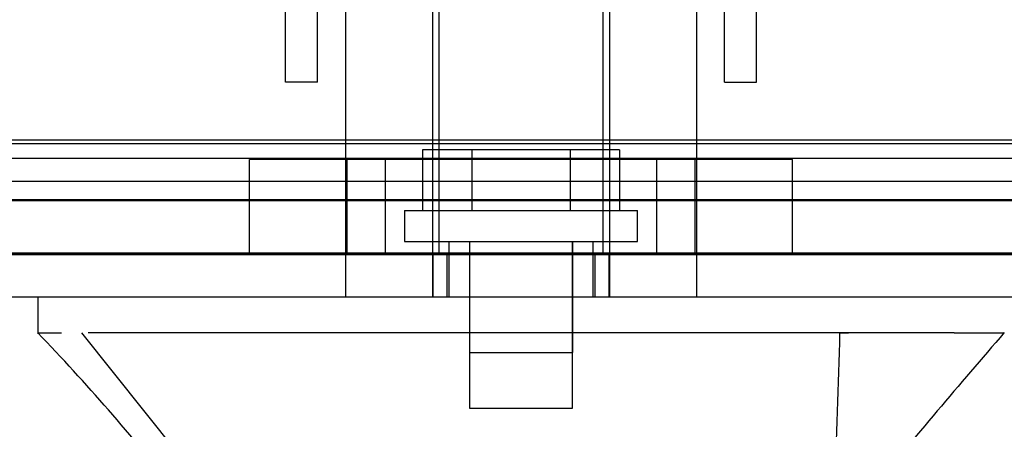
# Model space of a CAD drawing. Header units: inches. Extents: x 1 to 359, y -2 to 239.
# Tile 47 of 65: x 137.063 to 139.283, y 181.796 to 182.718. Entities that reach past the tile are written whole.
import ezdxf
from ezdxf.enums import TextEntityAlignment as Align
from ezdxf.lldxf.tags import DXFTag

# ---------------------------------------------------------------- set-up
doc = ezdxf.new("R2010")
doc.units = ezdxf.units.IN
doc.header["$MEASUREMENT"] = 0
for name, color, linetype in [('COM70220', 7, 'Continuous'), ('COM70839-3', 7, 'Continuous'), ('COM71196-7', 7, 'Continuous'), ('COM71298-9', 7, 'Continuous'), ('COM71299-9', 7, 'Continuous'), ('Default', 7, 'Continuous'), ('HAN13068', 7, 'Continuous'), ('HAN13068_SCREW', 7, 'Continuous'), ('HAN_NUT', 7, 'Continuous'), ('STD26122', 7, 'Continuous')]:
    doc.layers.add(name, color=color, linetype=linetype)
doc.styles.add('SEACAD_Times_New_Roman', font='times.ttf')
tags = doc.linetypes.add('HIDDEN2', pattern=[0.1875, 0.125, -0.0625]).pattern_tags.tags
tags[6:7] = [DXFTag(74, 4), DXFTag(75, 0), DXFTag(340, '0'), DXFTag(46, 0.0), DXFTag(50, 0.0), DXFTag(44, 0.0), DXFTag(45, 0.0)]
tags[4:5] = [DXFTag(74, 4), DXFTag(75, 0), DXFTag(340, '0'), DXFTag(46, 0.0), DXFTag(50, 0.0), DXFTag(44, 0.0), DXFTag(45, 0.0)]
doc.dimstyles.new('HAMMOND_(STH_-_540x360)', dxfattribs={"dimtxt": 2, "dimasz": 2.5, "dimexe": 1, "dimexo": 1, "dimgap": 0.5, "dimtad": 0, "dimtih": 1, "dimtoh": 1, "dimzin": 0, "dimdsep": 46, "dimtxsty": 'SEACAD_Times_New_Roman', "dimblk1": '_SE_FILLED', "dimblk2": '_SE_FILLED', "dimsah": 1, "dimcen": 1, "dimadec": 0, "dimazin": 0, "dimtfac": 0.8, "dimtofl": 0, "dimtmove": 0, "dimatfit": 3, "dimfxl": 1, "dimtolj": 1, "dimtzin": 0, "dimarcsym": 0})

# ---------------------------------------------------------------- blocks, each defined once
blk = doc.blocks.new('SE3')
at = {"layer": 'COM70220', "color": 7, "linetype": 'HIDDEN2'}
for p, q in [((162.7705, 182.4383), (136.3025, 182.4383)), ((162.7705, 182.1923), (136.3025, 182.1923)), ((162.7705, 182.1903), (136.3025, 182.1903)), ((162.7705, 182.1893), (136.3025, 182.1893))]:
    blk.add_line(p, q, dxfattribs=at)
at = {"layer": 'COM70839-3', "color": 7, "linetype": 'HIDDEN2'}
for p, q in [((137.6623, 182.6223), (137.6623, 183.7196)), ((137.7343, 182.6223), (137.7343, 183.7196)), ((138.6527, 182.6223), (138.6527, 183.7196)), ((138.7247, 182.6223), (138.7247, 183.7196)), ((137.6623, 182.5773), (137.6623, 182.6223)), ((137.7343, 182.5773), (137.7343, 182.6223)), ((138.6527, 182.5773), (138.6527, 182.6223)), ((138.7247, 182.5773), (138.7247, 182.6223)), ((137.7343, 182.5773), (137.6623, 182.5773)), ((138.6527, 182.5773), (138.7247, 182.5773))]:
    blk.add_line(p, q, dxfattribs=at)
at = {"layer": 'COM71196-7', "color": 7, "linetype": 'HIDDEN2'}
for p, q in [((163.3465, 182.1883), (135.7265, 182.1883)), ((137.995, 182.0933), (137.995, 182.1883)), ((138.0265, 182.1883), (138.0265, 182.0933)), ((138.3605, 182.0933), (138.3605, 182.1883)), ((138.3919, 182.0933), (138.3919, 182.1883))]:
    blk.add_line(p, q, dxfattribs=at)
at = {"layer": 'COM71196-7', "color": 7, "linetype": 'Continuous'}
blk.add_line((163.3465, 182.0933), (135.7265, 182.0933), dxfattribs=at)
at = {"layer": 'COM71298-9', "color": 7, "linetype": 'HIDDEN2'}
for p, q in [((162.7235, 182.4471), (136.1855, 182.4471)), ((135.9358, 182.406), (162.9731, 182.406)), ((162.7235, 182.3535), (136.1855, 182.3535)), ((135.9355, 182.311), (162.9735, 182.311))]:
    blk.add_line(p, q, dxfattribs=at)
at = {"layer": 'COM71299-9', "color": 7, "linetype": 'HIDDEN2'}
blk.add_line((136.8185, 182.3133), (162.9735, 182.3133), dxfattribs=at)
at = {"layer": 'HAN13068', "color": 7, "linetype": 'HIDDEN2'}
for p, q in [((137.798, 182.7953), (137.798, 182.0933)), ((137.9939, 182.7953), (137.9939, 182.0933)), ((138.393, 182.7953), (138.393, 182.0933)), ((138.589, 182.7953), (138.589, 182.0933)), ((138.031, 182.2183), (138.031, 182.0933)), ((138.077, 182.2183), (138.077, 181.9683)), ((138.31, 181.9683), (138.31, 182.2183)), ((138.356, 182.0933), (138.356, 182.2183)), ((138.912, 182.0133), (138.9319, 182.0133)), ((138.077, 181.9683), (138.31, 181.9683))]:
    blk.add_line(p, q, dxfattribs=at)
at = {"layer": 'HAN13068', "color": 7, "linetype": 'Continuous'}
for p, q in [((137.1036, 182.0933), (137.1036, 182.0104)), ((137.1036, 182.0133), (137.1573, 182.0133)), ((137.2026, 182.0133), (137.4862, 181.6583)), ((137.2947, 182.0133), (137.217, 182.0133)), ((138.912, 182.0133), (137.2947, 182.0133)), ((139.0922, 182.0133), (138.912, 182.0133)), ((139.17, 182.0133), (139.0922, 182.0133)), ((139.17, 182.0133), (139.2833, 182.0133))]:
    blk.add_line(p, q, dxfattribs=at)
for centre, radius, start, end in [((133.3117, 178.3811), 5.2509, 38.6173, 43.7666), ((151.3992, 171.469), 16.0617, 138.96729, 140.62542)]:
    blk.add_arc(centre, radius, start, end, dxfattribs=at)
blk.add_open_spline([(138.912, 182.0133), (138.9083, 181.895), (138.9045, 181.7766), (138.9008, 181.6583)], degree=3, dxfattribs=at)
at = {"layer": 'HAN13068_SCREW', "color": 7, "linetype": 'HIDDEN2'}
for p, q in [((138.0823, 182.4253), (137.9712, 182.4253)), ((137.9712, 182.4253), (137.9712, 182.2883)), ((138.3046, 182.4253), (138.0823, 182.4253)), ((138.0823, 182.4253), (138.0823, 182.2883)), ((138.4158, 182.4253), (138.3046, 182.4253)), ((138.3046, 182.4253), (138.3046, 182.2883)), ((138.4158, 182.4253), (138.4158, 182.2883)), ((137.931, 182.2883), (138.456, 182.2883)), ((137.931, 182.2883), (137.931, 182.2183)), ((138.456, 182.2183), (138.456, 182.2883)), ((137.931, 182.2183), (138.456, 182.2183)), ((138.0775, 182.2183), (138.0775, 181.8433)), ((138.3095, 181.8433), (138.3095, 182.2183)), ((138.0775, 181.8433), (138.3095, 181.8433))]:
    blk.add_line(p, q, dxfattribs=at)
at = {"layer": 'HAN_NUT', "color": 7, "linetype": 'HIDDEN2'}
for p, q in [((137.8875, 182.4033), (137.5815, 182.4033)), ((137.5815, 182.1883), (137.5815, 182.4033)), ((137.801, 182.4033), (137.801, 182.1883)), ((138.4995, 182.4033), (137.8875, 182.4033)), ((137.8875, 182.1883), (137.8875, 182.4033)), ((138.8055, 182.4033), (138.4995, 182.4033)), ((138.4995, 182.1883), (138.4995, 182.4033)), ((138.586, 182.1883), (138.586, 182.4033)), ((138.8055, 182.1883), (138.8055, 182.4033))]:
    blk.add_line(p, q, dxfattribs=at)
at = {"layer": 'STD26122', "color": 7, "linetype": 'HIDDEN2'}
for p, q in [((138.0085, 183.1533), (138.0085, 182.1883)), ((138.3785, 182.1883), (138.3785, 183.1533))]:
    blk.add_line(p, q, dxfattribs=at)
blk = doc.blocks.new('DMBLK94')
at = {"layer": 'Default', "linetype": 'Continuous', "transparency": 16777216}
for points in [[(138.0365, 177.1897), (138.0365, 178.023), (135.5365, 177.6064)], [(161.0365, 177.1897), (163.5365, 177.6064), (161.0365, 178.023)]]:
    blk.add_hatch(color=7, dxfattribs=at).paths.add_polyline_path(points)
at = {"layer": 'Default', "color": 7, "linetype": 'Continuous', "transparency": 16777216}
for p, q in [((163.5365, 181.5733), (163.5365, 176.6064)), ((135.5365, 181.2833), (135.5365, 176.6064)), ((135.5365, 177.6064), (144.6422, 177.6064)), ((154.4308, 177.6064), (163.5365, 177.6064))]:
    blk.add_line(p, q, dxfattribs=at)
at = {"layer": 'Default', "color": 7, "linetype": 'Continuous', "transparency": 16777216, "style": 'SEACAD_Times_New_Roman'}
for s, p in [('28.00', (146.1241, 178.6064)), ('DOOR', (145.3422, 175.6064))]:
    blk.add_text(s, height=2, dxfattribs=at).set_placement(p, align=Align.TOP_LEFT)
blk = doc.blocks.new('_SE_FILLED')
at = {"color": 0}
blk.add_line((0, 0), (-1, 0), dxfattribs=at)
blk.add_solid([(0, 0), (-1, -0.1665), (-1, 0.1665), (0, 0)], dxfattribs=at)

msp = doc.modelspace()

# ---------------------------------------------------------------- block references
at = {"layer": 'Default'}
msp.add_blockref('SE3', (0, 0), dxfattribs=at)

# ---------------------------------------------------------------- dimensions: what is measured, and where the dimension line sits
at = {"layer": 'Default', "color": 7, "linetype": 'Continuous'}
dim = msp.add_linear_dim(base=(163.5365, 177.6064), p1=(135.5365, 182.2833), p2=(163.5365, 182.5733), text='\\A1;<>\\PDOOR', dimstyle='HAMMOND_(STH_-_540x360)', dxfattribs=at)
dim.commit()
dim.dimension.update_dxf_attribs({"geometry": 'DMBLK94', "text_midpoint": (149.5365, 177.6064), "dimtype": 160})

doc.saveas('drawing.dxf')
